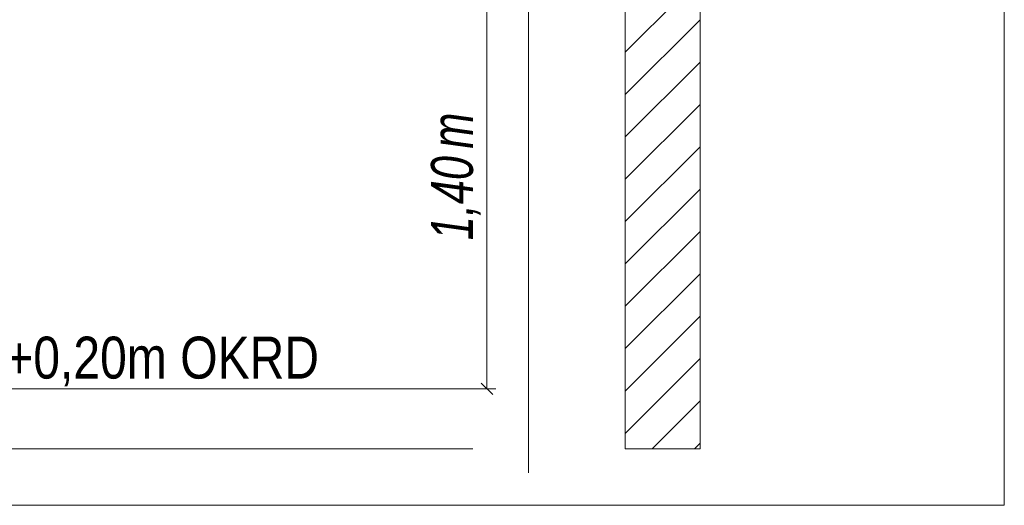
# Model space of a CAD drawing. Extents: x -720 to 300, y 62 to 1107.
# Tile 193 of 250: x 161 to 194, y 880 to 896. Entities that reach past the tile are written whole.
import ezdxf
from ezdxf.lldxf.tags import DXFTag

# ---------------------------------------------------------------- set-up
doc = ezdxf.new("R2010")
doc.units = 0
doc.layers.get('0').update_dxf_attribs({"lineweight": 35})
for name, color, linetype, lineweight, true_color in [('E_Aussparung Bemaßung-A06G9FMA8I', 5, 'Continuous', 9, 0x0000ff), ('E_Detail_Beschriftung', 7, 'Continuous', 13, 0x009900), ('E_Detail_Wandschraffur', 7, 'Continuous', 5, 0xc0c0c0)]:
    doc.layers.add(name, color=color, linetype=linetype, lineweight=lineweight, true_color=true_color)
doc.layers.add('E_Detail_Linie_Text_Bem', color=7, linetype='Continuous', lineweight=13)
doc.styles.get("Standard").update_dxf_attribs({"font": 'ARIALN.TTF'})
tags = doc.linetypes.add('fein_strichliert', pattern=[4, 1, -2, 1]).pattern_tags.tags
tags[8:9] = [DXFTag(74, 4), DXFTag(75, 0), DXFTag(340, '0'), DXFTag(46, 0.0), DXFTag(50, 0.0), DXFTag(44, 0.0), DXFTag(45, 0.0)]
tags[6:7] = [DXFTag(74, 4), DXFTag(75, 0), DXFTag(340, '0'), DXFTag(46, 0.0), DXFTag(50, 0.0), DXFTag(44, 0.0), DXFTag(45, 0.0)]
tags[4:5] = [DXFTag(74, 4), DXFTag(75, 0), DXFTag(340, '0'), DXFTag(46, 0.0), DXFTag(50, 0.0), DXFTag(44, 0.0), DXFTag(45, 0.0)]
tags = doc.linetypes.add('fein_strichliert-A06G9FM98I', pattern=[4, 1, -2, 1]).pattern_tags.tags
tags[8:9] = [DXFTag(74, 4), DXFTag(75, 0), DXFTag(340, '0'), DXFTag(46, 0.0), DXFTag(50, 0.0), DXFTag(44, 0.0), DXFTag(45, 0.0)]
tags[6:7] = [DXFTag(74, 4), DXFTag(75, 0), DXFTag(340, '0'), DXFTag(46, 0.0), DXFTag(50, 0.0), DXFTag(44, 0.0), DXFTag(45, 0.0)]
tags[4:5] = [DXFTag(74, 4), DXFTag(75, 0), DXFTag(340, '0'), DXFTag(46, 0.0), DXFTag(50, 0.0), DXFTag(44, 0.0), DXFTag(45, 0.0)]

# ---------------------------------------------------------------- blocks, each defined once
blk = doc.blocks.new('Referenz-A06G9FMH8I')
at = {"layer": 'E_Aussparung Bemaßung-A06G9FMA8I', "linetype": 'Continuous', "ltscale": 0.13}
for p, q in [((176.366, 897.866), (176.366, 883.866)), ((176.557, 883.675), (176.175, 884.056)), ((176.666, 883.866), (175.866, 883.866))]:
    blk.add_line(p, q, dxfattribs=at)
at = {"layer": 'E_Detail_Linie_Text_Bem', "linetype": 'fein_strichliert-A06G9FM98I', "ltscale": 0.65}
for p, q in [((193.633, 879.976), (193.633, 941.293)), ((177.752, 881.058), (177.752, 933.937)), ((130.864, 879.976), (190.607, 879.976)), ((190.607, 879.976), (193.633, 879.976))]:
    blk.add_line(p, q, dxfattribs=at)
at = {"layer": 'E_Detail_Linie_Text_Bem', "linetype": 'Continuous', "ltscale": 0.13}
for p, q in [((183.48, 921.866), (183.48, 881.866)), ((180.98, 881.866), (180.98, 909.866)), ((138.88, 883.866), (175.893, 883.866)), ((138.88, 881.866), (175.893, 881.866)), ((183.48, 881.866), (180.98, 881.866))]:
    blk.add_line(p, q, dxfattribs=at)
at = {"layer": 'E_Detail_Wandschraffur', "linetype": 'fein_strichliert', "ltscale": 0.13}
for p, q in [((180.981, 895.106), (183.48, 897.606)), ((180.981, 892.278), (183.48, 894.778)), ((180.981, 889.449), (183.48, 891.949)), ((180.981, 886.621), (183.48, 889.121)), ((180.98, 883.792), (183.48, 886.292)), ((181.882, 881.866), (183.48, 883.464))]:
    blk.add_line(p, q, dxfattribs=at)
at = {"layer": 'E_Detail_Wandschraffur', "linetype": 'ByBlock', "ltscale": 0.13}
for p, q in [((180.981, 893.692), (183.48, 896.192)), ((180.981, 890.864), (183.48, 893.363)), ((180.981, 888.035), (183.48, 890.535)), ((180.981, 885.207), (183.48, 887.706)), ((180.98, 882.378), (183.48, 884.878)), ((183.296, 881.866), (183.48, 882.05))]:
    blk.add_line(p, q, dxfattribs=at)
at = {"layer": 'E_Aussparung Bemaßung-A06G9FMA8I', "linetype": 'Continuous', "ltscale": 0.13, "char_height": 1.4, "attachment_point": 1, "rotation": 90}
for s, insert in [('{\\W0.9;\\fArial Narrow|b0|i1;m}', (174.499, 891.886)), ('{\\W0.9;\\fArial Narrow|b0|i1;1,40 }', (174.499, 888.829))]:
    blk.add_mtext(s, dxfattribs=dict(at, insert=insert))
at = {"layer": 'E_Detail_Beschriftung', "linetype": 'Continuous', "ltscale": 0.13, "insert": (154.183, 885.608), "char_height": 1.4, "attachment_point": 1}
blk.add_mtext('{\\fArial Narrow;OKFF = +0,20m OKRD}', dxfattribs=at)

msp = doc.modelspace()

# ---------------------------------------------------------------- block references
at = {"color": 8, "lineweight": 25, "ltscale": 0.25, "true_color": 0x808080}
msp.add_blockref('Referenz-A06G9FMH8I', (0, 0), dxfattribs=at)

doc.saveas('drawing.dxf')
